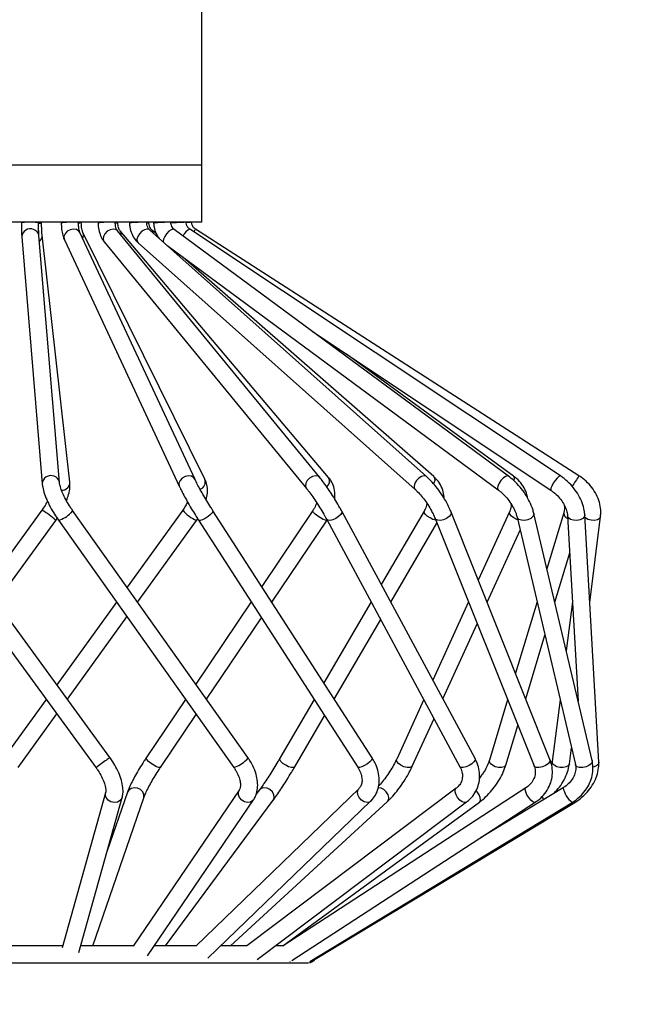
# Model space of a CAD drawing. Header units: millimetres. Extents: x 81 to 118, y 86 to 195.
# Tile 7 of 13: x 98.4 to 103.78, y 107.47 to 116.06. Entities that reach past the tile are written whole.
import ezdxf

# ---------------------------------------------------------------- set-up
doc = ezdxf.new("R2010")
doc.units = ezdxf.units.MM
doc.styles.add('SLDTEXTSTYLE0', font='TXT', dxfattribs={"width": 0.75})
doc.dimstyles.new('SLDDIMSTYLE0', dxfattribs={"dimtxt": 3.5, "dimasz": 3.302, "dimexe": 0, "dimexo": 0.0625, "dimgap": 0.875, "dimtad": 1, "dimlfac": 20, "dimrnd": 1e-09, "dimzin": 12, "dimdsep": 46, "dimtxsty": 'SLDTEXTSTYLE0', "dimsah": 1, "dimcen": 0.09, "dimadec": 0, "dimazin": 3, "dimtfac": 1, "dimtofl": 0, "dimtmove": 0, "dimatfit": 3, "dimfxl": 0, "dimfrac": 2, "dimtolj": 1, "dimtzin": 12, "dimarcsym": 0})

# ---------------------------------------------------------------- blocks, each defined once
blk = doc.blocks.new('_D')
at = {"color": 7, "linetype": 'Continuous', "lineweight": 18}
for p, q in [((100.4611, 161.847), (118.3843, 161.847)), ((117.3843, 161.847), (117.3843, 96.847)), ((100.4611, 96.847), (118.3843, 96.847))]:
    blk.add_line(p, q, dxfattribs=at)
for points in [[(117.3843, 161.847), (116.8763, 158.545), (117.8923, 158.545)], [(117.3843, 96.847), (117.8923, 100.149), (116.8763, 100.149)]]:
    blk.add_solid(points, dxfattribs=at)
at = {"color": 7, "linetype": 'Continuous', "lineweight": 18, "insert": (112.8725, 120.9844), "char_height": 3.5, "attachment_point": 1, "rotation": 90, "style": 'SLDTEXTSTYLE0'}
blk.add_mtext('1300', dxfattribs=at)
blk = doc.blocks.new('_D_1')
at = {"color": 7, "linetype": 'Continuous', "lineweight": 18}
for p, q in [((98.0464, 132.8289), (111.4964, 132.8289)), ((110.4964, 132.8289), (110.4964, 98.8289)), ((98.5331, 98.8289), (111.4964, 98.8289))]:
    blk.add_line(p, q, dxfattribs=at)
for points in [[(110.4964, 132.8289), (109.9884, 129.5269), (111.0044, 129.5269)], [(110.4964, 98.8289), (111.0044, 102.1309), (109.9884, 102.1309)]]:
    blk.add_solid(points, dxfattribs=at)
at = {"color": 7, "linetype": 'Continuous', "lineweight": 18, "insert": (105.9846, 111.6415), "char_height": 3.5, "attachment_point": 1, "rotation": 90, "style": 'SLDTEXTSTYLE0'}
blk.add_mtext('680', dxfattribs=at)

msp = doc.modelspace()

# ---------------------------------------------------------------- linework, layer by layer
at = {"color": 7, "linetype": 'Continuous', "lineweight": 25}
for p, q in [((99.98845, 114.79166), (99.98845, 118.79166)), ((99.98845, 114.29166), (99.98845, 114.79166)), ((99.74345, 114.29166), (96.83845, 114.29166)), ((98.41359, 114.29166), (98.4136, 114.2874)), ((98.5636, 114.28783), (98.56359, 114.29166)), ((98.59036, 114.28791), (98.59034, 114.29166)), ((98.76132, 114.29166), (98.76141, 114.2864)), ((98.91139, 114.28883), (98.91134, 114.29166)), ((98.93688, 114.28891), (98.93683, 114.29166)), ((99.08247, 114.29166), (99.08264, 114.28548)), ((99.23258, 114.28975), (99.23253, 114.29166)), ((101.01765, 112.06321), (99.25181, 114.21713)), ((99.25522, 114.28982), (99.25516, 114.29166)), ((101.09439, 112.06406), (99.27484, 114.21798)), ((99.27484, 114.21798), (99.27586, 114.21672)), ((99.35686, 114.29166), (99.35713, 114.28469)), ((99.50702, 114.29054), (99.50697, 114.29166)), ((99.52537, 114.29059), (99.52532, 114.29166)), ((101.94863, 112.07166), (99.53152, 114.22558)), ((99.59179, 114.18967), (99.55027, 114.22602)), ((99.56726, 114.29166), (99.56761, 114.28409)), ((99.71745, 114.29114), (99.71742, 114.29166)), ((99.98845, 114.29166), (99.74345, 114.29166)), ((102.66337, 112.07599), (99.74687, 114.22992)), ((99.85066, 114.29153), (99.85065, 114.29166)), ((99.88361, 114.232), (99.87706, 114.23722)), ((103.11625, 112.07807), (99.88361, 114.232)), ((103.27823, 112.07872), (99.93257, 114.23265)), ((98.41751, 114.16339), (98.59585, 112.00947)), ((98.74534, 112.02185), (98.567, 114.17577)), ((98.83667, 112.02403), (98.59485, 114.17795)), ((98.78899, 114.13791), (99.7926, 111.98399)), ((99.92857, 112.04734), (98.92495, 114.20126)), ((100.01506, 112.04888), (98.95095, 114.2028)), ((99.13581, 114.12203), (100.90165, 111.96811)), ((99.43173, 114.11359), (101.84884, 111.95967)), ((99.68286, 114.09071), (102.57426, 111.95533)), ((102.01092, 112.0721), (99.82345, 113.98688)), ((100.95218, 113.33976), (103.03308, 111.95325)), ((102.70726, 112.07621), (101.24895, 113.14202)), ((101.94863, 112.07166), (101.94468, 112.07455)), ((102.66502, 112.07455), (102.66337, 112.07599)), ((99.18636, 109.62007), (97.61351, 111.77803)), ((98.59183, 111.77785), (98.10421, 111.10478)), ((100.38994, 109.61926), (98.86074, 111.77722)), ((99.82105, 111.77775), (99.33629, 111.10613)), ((101.47446, 109.6165), (100.08498, 111.77446)), ((100.95669, 111.77576), (100.51054, 111.11353)), ((102.3717, 109.61147), (101.20927, 111.76942)), ((101.92744, 111.77164), (101.55343, 111.13051)), ((103.02503, 109.60373), (102.16268, 111.76168)), ((102.67244, 111.76499), (102.39997, 111.16788)), ((102.73862, 111.71666), (103.24671, 109.55871)), ((103.39272, 109.59309), (102.88463, 111.75104)), ((103.14541, 111.75544), (102.99859, 111.26703)), ((103.17898, 111.72962), (103.2703, 110.11301)), ((103.45064, 109.58013), (103.32874, 111.73808)), ((103.37187, 110.9746), (103.46637, 111.72448)), ((97.49229, 111.68968), (99.06515, 109.53172)), ((98.19711, 110.97733), (98.7133, 111.68985)), ((98.7133, 111.68985), (98.72615, 111.7085)), ((98.73835, 111.69049), (100.26756, 109.53253)), ((99.42794, 110.9768), (99.94268, 111.68996)), ((99.94268, 111.68996), (99.95207, 111.70397)), ((99.95886, 111.69325), (101.34834, 109.5353)), ((100.59892, 110.97626), (101.08083, 111.69156)), ((101.07721, 111.69829), (102.23964, 109.54033)), ((101.6368, 110.97574), (102.03941, 111.66591)), ((102.02339, 111.70602), (102.88574, 109.54807)), ((102.47695, 110.97525), (102.76471, 111.60586)), ((103.06738, 110.97484), (103.19722, 111.40674)), ((99.24353, 110.9776), (98.72278, 110.25611)), ((100.41932, 110.97813), (99.93569, 110.26029)), ((101.46485, 110.97866), (101.05251, 110.27181)), ((102.31386, 110.97916), (102.00251, 110.29685)), ((102.91217, 110.97956), (102.72459, 110.35556)), ((103.22134, 110.9798), (103.16726, 110.55066)), ((98.81573, 110.12859), (99.33517, 110.84827)), ((100.0284, 110.12945), (100.5077, 110.84087)), ((101.14362, 110.13031), (101.54822, 110.82389)), ((102.09177, 110.13114), (102.39083, 110.78653)), ((102.81398, 110.13187), (102.98097, 110.68737)), ((98.63043, 110.12816), (98.2635, 109.61979)), ((99.84609, 110.1273), (99.50283, 109.6178)), ((100.96771, 110.12644), (100.6686, 109.61369)), ((101.92437, 110.12561), (101.68774, 109.60703)), ((102.65524, 110.12487), (102.4967, 109.59749)), ((103.11353, 110.12434), (103.0456, 109.58527)), ((103.26574, 110.13241), (103.26813, 110.15142)), ((98.38513, 109.53201), (98.72337, 110.00063)), ((99.62723, 109.53399), (99.9388, 109.99646)), ((100.79817, 109.53811), (101.05882, 109.98494)), ((101.8242, 109.54476), (102.01363, 109.9599)), ((102.64035, 109.55431), (102.74463, 109.90118)), ((103.19442, 109.56652), (103.21201, 109.70609)), ((103.02503, 109.60373), (103.02627, 109.59862)), ((99.14898, 109.31248), (98.77066, 107.95909)), ((99.33933, 109.31675), (99.16317, 108.80606)), ((100.31455, 109.33444), (99.39017, 107.97377)), ((101.35654, 109.34627), (99.93787, 107.97756)), ((100.31379, 109.33328), (100.31455, 109.33444)), ((102.20734, 109.35221), (100.38116, 107.97762)), ((100.4904, 109.33689), (100.46048, 109.29643)), ((102.81416, 109.35516), (100.69679, 107.97762)), ((101.35577, 109.34549), (101.35654, 109.34627)), ((103.1397, 109.35642), (102.4248, 108.92289)), ((98.91508, 107.91854), (99.29344, 109.2721)), ((99.03608, 107.97762), (99.48113, 109.26783)), ((99.51405, 107.8892), (100.43863, 109.25015)), ((99.67163, 107.97762), (100.611, 109.24769)), ((100.04174, 107.86935), (101.46069, 109.23832)), ((100.23758, 107.97762), (101.60764, 109.23708)), ((100.46974, 107.85654), (102.29755, 109.23237)), ((100.69459, 107.97762), (102.40982, 109.23175)), ((100.77232, 107.8478), (102.89596, 109.22943)), ((100.93062, 107.84136), (103.21748, 109.22816)), ((100.97594, 107.86114), (103.24145, 109.22808)), ((101.46561, 109.24428), (101.46069, 109.23832)), ((98.77584, 107.97762), (98.27203, 107.97762)), ((99.39278, 107.97762), (98.93159, 107.97762)), ((99.93793, 107.97762), (99.57412, 107.97762)), ((100.38116, 107.97762), (100.15397, 107.97762)), ((100.70395, 107.97762), (100.63058, 107.97762)), ((95.91345, 107.82762), (100.91345, 107.82762)), ((100.75994, 107.83975), (100.75463, 107.8383)), ((100.92587, 107.83849), (100.92516, 107.8383))]:
    msp.add_line(p, q, dxfattribs=at)
at = {"color": 1, "linetype": 'Continuous', "lineweight": 25}
msp.add_line((99.98845, 114.79166), (96.83845, 114.79166), dxfattribs=at)
at = {"color": 1, "linetype": 'Continuous', "lineweight": 25, "flags": 128}
for points in [[(98.89395, 114.22847), (98.86724, 114.23262), (98.83896, 114.22718), (98.81343, 114.21297), (98.79452, 114.19215), (98.78512, 114.1679), (98.78666, 114.14391), (98.78899, 114.13791)], [(98.92495, 114.20126), (98.91503, 114.21535), (98.89395, 114.22847)], [(99.25181, 114.21713), (99.23662, 114.22847), (99.21353, 114.23262), (99.18744, 114.22718), (99.16232, 114.21297), (99.142, 114.19215), (99.12956, 114.1679), (99.1269, 114.14391), (99.13444, 114.12382), (99.13581, 114.12203)], [(99.23258, 114.28976), (99.23013, 114.29055), (99.21732, 114.29139)], [(99.53152, 114.22558), (99.52757, 114.22847), (99.50956, 114.23262), (99.48729, 114.22718), (99.46417, 114.21297), (99.4437, 114.19215), (99.429, 114.1679), (99.42232, 114.14391), (99.42466, 114.12382), (99.43173, 114.11359)], [(99.55027, 114.22602), (99.55829, 114.21297), (99.55979, 114.20038)], [(99.74687, 114.22992), (99.73671, 114.23262), (99.71967, 114.22718), (99.69999, 114.21297), (99.68066, 114.19215), (99.66463, 114.1679), (99.65434, 114.14391), (99.65135, 114.12382), (99.65222, 114.11802)], [(99.89756, 112.07455), (99.87085, 112.0787), (99.84258, 112.07326), (99.81704, 112.05905), (99.79814, 112.03823), (99.78874, 112.01398), (99.79028, 111.98998), (99.79276, 111.98365)], [(99.92859, 112.04729), (99.91865, 112.06143), (99.89756, 112.07455)], [(101.01764, 112.06323), (101.00246, 112.07455), (100.97937, 112.0787), (100.95328, 112.07326), (100.92816, 112.05905), (100.90784, 112.03823), (100.8954, 112.01398), (100.89275, 111.98998), (100.90028, 111.9699), (100.9017, 111.96805)], [(101.94468, 112.07455), (101.92667, 112.0787), (101.9044, 112.07326), (101.88128, 112.05905), (101.86081, 112.03823), (101.84611, 112.01398), (101.83943, 111.98998), (101.84177, 111.9699), (101.84881, 111.95969)], [(102.01092, 112.0721), (102.01894, 112.05905), (102.01966, 112.03823), (102.01153, 112.01398), (102.00899, 112.00915)], [(102.66337, 112.07599), (102.65321, 112.0787), (102.63617, 112.07326), (102.61649, 112.05905), (102.59716, 112.03823), (102.58113, 112.01398), (102.57084, 111.98998), (102.56785, 111.9699), (102.57262, 111.95678), (102.57426, 111.95533)], [(102.70726, 112.07621), (102.71013, 112.07326), (102.71338, 112.05905), (102.70902, 112.03842)], [(103.11625, 112.07807), (103.11336, 112.0787), (103.10262, 112.07326), (103.08762, 112.05905), (103.07064, 112.03823), (103.05429, 112.01398), (103.04103, 111.98998), (103.03289, 111.9699), (103.03112, 111.95678), (103.03308, 111.95325)], [(98.86074, 111.77722), (98.86097, 111.77671), (98.85734, 111.76934), (98.84492, 111.75657)], [(100.07961, 111.75657), (100.06456, 111.74034), (100.04303, 111.72313), (100.01828, 111.70754), (99.99409, 111.69596), (99.97413, 111.69015), (99.96145, 111.691), (99.95886, 111.69325)], [(100.08498, 111.77446), (100.08587, 111.76934), (100.07961, 111.75657)], [(101.08082, 111.69159), (101.07851, 111.69015), (101.06628, 111.691), (101.04684, 111.69836), (101.02314, 111.71113), (100.9988, 111.72736), (100.97752, 111.74458), (100.96253, 111.76016), (100.95613, 111.77174), (100.95669, 111.77576)], [(101.20961, 111.75657), (101.1998, 111.74034), (101.18138, 111.72313), (101.15716, 111.70754), (101.13081, 111.69596), (101.10636, 111.69015), (101.08752, 111.691), (101.07721, 111.69829)], [(101.20927, 111.76942), (101.20931, 111.76934), (101.20961, 111.75657)], [(102.02947, 111.69079), (102.02835, 111.691), (102.0044, 111.69836), (101.97859, 111.71113), (101.95486, 111.72736), (101.93681, 111.74458), (101.92721, 111.76016), (101.92736, 111.7715)], [(102.16268, 111.76169), (102.16391, 111.75657), (102.15996, 111.74034), (102.14581, 111.72313), (102.12363, 111.70754), (102.09679, 111.69596), (102.06938, 111.69015), (102.04557, 111.691), (102.02898, 111.69836), (102.02335, 111.70611)], [(102.74352, 111.69584), (102.73632, 111.69836), (102.71002, 111.71113), (102.6884, 111.72736), (102.67473, 111.74458), (102.6711, 111.76016), (102.67244, 111.76497)], [(102.88463, 111.75104), (102.88471, 111.74034), (102.87572, 111.72313), (102.85698, 111.70754), (102.83133, 111.69596), (102.80268, 111.69015), (102.7754, 111.691), (102.75362, 111.69836), (102.74068, 111.71113), (102.73865, 111.71652)], [(103.32874, 111.7381), (103.32526, 111.72313), (103.31113, 111.70754), (103.28828, 111.69596), (103.2602, 111.69015), (103.23115, 111.691), (103.20555, 111.69836), (103.18731, 111.71113), (103.17921, 111.72736), (103.17897, 111.72972)], [(103.46637, 111.72446), (103.46616, 111.72313), (103.45754, 111.70754), (103.43893, 111.69596), (103.41317, 111.69015), (103.38418, 111.691), (103.35638, 111.69836), (103.33399, 111.71113), (103.33007, 111.71457)], [(99.62723, 109.53399), (99.62464, 109.5322), (99.61242, 109.53304), (99.59297, 109.54041), (99.56928, 109.55318), (99.54493, 109.56941), (99.52365, 109.58662), (99.50867, 109.60221), (99.50226, 109.61379), (99.50283, 109.6178)], [(100.38994, 109.61926), (100.39017, 109.61875), (100.38655, 109.61139), (100.37412, 109.59862)], [(100.79817, 109.53811), (100.79811, 109.53801), (100.78797, 109.5322), (100.76951, 109.53304), (100.74556, 109.54041), (100.71975, 109.55318), (100.69602, 109.56941), (100.67798, 109.58662), (100.66837, 109.60221), (100.6686, 109.61369)], [(101.46908, 109.59862), (101.45404, 109.58239), (101.4325, 109.56517), (101.40776, 109.54959), (101.38356, 109.53801), (101.36361, 109.5322), (101.35093, 109.53304), (101.34834, 109.5353)], [(101.47446, 109.6165), (101.47534, 109.61139), (101.46908, 109.59862)], [(101.8242, 109.54476), (101.81858, 109.53801), (101.80209, 109.5322), (101.77857, 109.53304), (101.75161, 109.54041), (101.72532, 109.55318), (101.70369, 109.56941), (101.69002, 109.58662), (101.68639, 109.60221), (101.68774, 109.60703)], [(102.37204, 109.59862), (102.36223, 109.58239), (102.34382, 109.56517), (102.31959, 109.54959), (102.29325, 109.53801), (102.26879, 109.5322), (102.24996, 109.53304), (102.23964, 109.54033)], [(102.3717, 109.61147), (102.37175, 109.61139), (102.37204, 109.59862)], [(102.64035, 109.55431), (102.6383, 109.54959), (102.6251, 109.53801), (102.60329, 109.5322), (102.57618, 109.53304), (102.54791, 109.54041), (102.52278, 109.55318), (102.50462, 109.56941), (102.49618, 109.58662), (102.4967, 109.59749)], [(103.02627, 109.59862), (103.02231, 109.58239), (103.00817, 109.56517), (102.98599, 109.54959), (102.95915, 109.53801), (102.93174, 109.5322), (102.90793, 109.53304), (102.89134, 109.54041), (102.88574, 109.54807)], [(103.19442, 109.56652), (103.19422, 109.56517), (103.18559, 109.54959), (103.16699, 109.53801), (103.14123, 109.5322), (103.11224, 109.53304), (103.08443, 109.54041), (103.06204, 109.55318), (103.04848, 109.56941), (103.0456, 109.58527)], [(103.39272, 109.59309), (103.3928, 109.58239), (103.38382, 109.56517), (103.36507, 109.54959), (103.33943, 109.53801), (103.31078, 109.5322), (103.28349, 109.53304), (103.26172, 109.54041), (103.24877, 109.55318), (103.24671, 109.55871)], [(103.45064, 109.58013), (103.44716, 109.56517), (103.43303, 109.54959), (103.41019, 109.53801), (103.39852, 109.53473)], [(99.27524, 109.24428), (99.25165, 109.23156), (99.22343, 109.22809), (99.19487, 109.23439), (99.17032, 109.2495), (99.15352, 109.27114), (99.14703, 109.29599), (99.1487, 109.31142)], [(99.48113, 109.26783), (99.48215, 109.27114), (99.48303, 109.29599), (99.47282, 109.32028), (99.45308, 109.34031), (99.42683, 109.35302), (99.39804, 109.3565), (99.37111, 109.3502), (99.35014, 109.33508), (99.33933, 109.31675)], [(100.43863, 109.25015), (100.4339, 109.24428), (100.41397, 109.23156), (100.38836, 109.22809), (100.36095, 109.23439), (100.33593, 109.2495), (100.31709, 109.27114), (100.30731, 109.29599), (100.30808, 109.32028), (100.31379, 109.33328)], [(100.611, 109.24769), (100.61227, 109.2495), (100.61981, 109.27114), (100.61682, 109.29599), (100.60377, 109.32028), (100.58263, 109.34031), (100.55664, 109.35302), (100.52975, 109.3565), (100.50604, 109.3502), (100.4904, 109.33689)], [(101.46069, 109.23832), (101.4506, 109.23156), (101.4292, 109.22809), (101.40467, 109.23439), (101.38074, 109.2495), (101.36105, 109.27114), (101.3486, 109.29599), (101.3453, 109.32028), (101.35163, 109.34031), (101.35577, 109.34549)], [(101.60764, 109.23708), (101.61606, 109.2495), (101.61883, 109.27114), (101.61217, 109.29599), (101.59709, 109.32028), (101.57588, 109.34031), (101.55179, 109.35302), (101.52848, 109.3565), (101.52582, 109.35624)], [(102.29754, 109.23236), (102.29639, 109.23156), (102.28055, 109.22809), (102.26043, 109.23439), (102.2391, 109.2495), (102.2198, 109.27114), (102.20547, 109.29599), (102.19829, 109.32028), (102.19935, 109.34031), (102.20694, 109.3519)], [(102.40982, 109.23175), (102.41271, 109.23439), (102.41862, 109.2495), (102.41645, 109.27114), (102.40652, 109.29599), (102.39037, 109.32028), (102.37949, 109.33222)], [(102.89596, 109.22943), (102.88892, 109.22809), (102.87448, 109.23439), (102.85709, 109.2495), (102.83938, 109.27114), (102.82406, 109.29599), (102.81347, 109.32028), (102.8092, 109.34031), (102.81191, 109.35302), (102.81416, 109.35516)], [(99.29346, 109.27214), (99.2906, 109.26431), (99.27524, 109.24428)], [(102.96879, 109.25278), (102.96254, 109.27114), (102.95752, 109.28207)], [(103.24145, 109.22808), (103.24147, 109.22809), (103.2407, 109.23439), (103.23819, 109.24076)]]:
    msp.add_lwpolyline(points, dxfattribs=at)
at = {"color": 1, "linetype": 'Continuous', "lineweight": 25}
for centre, radius, start, end in [((98.48259, 113.86131), 0.43164, 85.143493, 99.197228), ((98.49132, 114.16089), 0.07384, 66.22617, 178.056322), ((98.52826, 114.12595), 0.1657, 77.68483, 93.157027), ((98.50487, 114.16799), 0.06262, 7.142001, 74.99421), ((98.57099, 114.3386), 0.05426, 262.922266, 290.907157), ((98.84641, 113.69956), 0.59297, 86.463824, 98.241545), ((98.89144, 114.22522), 0.06671, 72.605829, 97.28324), ((98.91028, 114.39444), 0.10884, 270.89218, 284.145933), ((99.17628, 113.68942), 0.60337, 86.099888, 98.927831), ((99.23379, 114.36424), 0.07745, 269.868771, 286.058836), ((99.23906, 114.19013), 0.04541, 345.808937, 35.842719), ((99.46393, 113.47555), 0.81616, 86.974157, 97.519088), ((99.5101, 114.33717), 0.04902, 268.062522, 288.150109), ((99.68951, 113.29148), 1.00006, 88.39918, 97.001001), ((99.9112, 111.59837), 2.69384, 91.287787, 94.134454), ((99.9267, 114.13012), 0.11061, 112.927443, 157.446351), ((101.13515, 90.64277), 23.68121, 92.994099, 93.10803), ((100.4209, 113.88986), 0.59663, 144.933152, 147.592007), ((98.53573, 114.17263), 0.05935, 306.699834, 5.145759), ((98.90058, 114.17989), 0.05537, 329.178088, 23.281026), ((98.66965, 112.00696), 0.07385, 66.231072, 178.033947), ((98.68317, 112.01401), 0.06268, 7.632587, 74.974296), ((101.03813, 112.03237), 0.06457, 308.741851, 29.392928), ((106.60385, 109.84939), 4.00371, 146.164057, 147.738731), ((98.76599, 112.02338), 0.07068, 268.315367, 0.528216), ((99.94909, 112.02677), 0.06958, 290.081276, 18.529441), ((98.41756, 111.40948), 0.40752, 43.472529, 64.682938), ((98.67022, 111.91933), 0.23877, 286.579885, 317.026866), ((100.061, 111.98204), 0.31514, 220.411159, 247.94691), ((103.19823, 111.75567), 0.05299, 180.849229, 250.249073), ((100.91679, 107.11279), 3.04628, 125.311708, 127.433424), ((99.56549, 109.0508), 0.68396, 123.662671, 126.779767), ((100.1994, 109.76141), 0.2388, 286.582102, 317.024649), ((103.35617, 109.39998), 0.22081, 191.377551, 231.089311)]:
    msp.add_arc(centre, radius, start, end, dxfattribs=at)
at = {"color": 7, "linetype": 'Continuous', "lineweight": 25}
msp.add_arc((100.91345, 107.90262), 0.075, 270, 336.446829, dxfattribs=at)
for points, knots in [([(98.4136, 114.2874), (98.41365, 114.2788), (98.41379, 114.2536), (98.41469, 114.21377), (98.41609, 114.18204), (98.4172, 114.16746), (98.41751, 114.16339)], [0, 0, 0, 0, 0.17731231, 0.51932473, 0.86575863, 1, 1, 1, 1]), ([(98.567, 114.17577), (98.56669, 114.18004), (98.5658, 114.19195), (98.56454, 114.22168), (98.56377, 114.25695), (98.56365, 114.28), (98.5636, 114.28783)], [0, 0, 0, 0, 0.176632, 0.4922857, 0.8275959, 1, 1, 1, 1]), ([(98.59485, 114.17795), (98.59444, 114.182), (98.59332, 114.19311), (98.59165, 114.22177), (98.5906, 114.25643), (98.59042, 114.27962), (98.59036, 114.28791)], [0, 0, 0, 0, 0.1760679, 0.4832284, 0.8153051, 1, 1, 1, 1]), ([(98.76141, 114.2864), (98.76171, 114.27674), (98.76259, 114.24843), (98.7684, 114.20262), (98.77788, 114.16387), (98.78647, 114.14379), (98.78899, 114.13791)], [0, 0, 0, 0, 0.1726985, 0.5064877, 0.8555654, 1, 1, 1, 1]), ([(98.92495, 114.20126), (98.9241, 114.20326), (98.92223, 114.20766), (98.91773, 114.2241), (98.91309, 114.251), (98.912, 114.27511), (98.91139, 114.28883)], [0, 0, 0, 0, 0.1746294, 0.3842491, 0.6494535, 1, 1, 1, 1]), ([(98.95095, 114.2028), (98.95009, 114.20471), (98.9482, 114.20889), (98.94356, 114.22483), (98.93869, 114.25127), (98.93754, 114.27516), (98.93688, 114.28891)], [0, 0, 0, 0, 0.1748539, 0.3832124, 0.6451703, 1, 1, 1, 1]), ([(99.08264, 114.28548), (99.08323, 114.27486), (99.08492, 114.2443), (99.09568, 114.19513), (99.11401, 114.15138), (99.13031, 114.12944), (99.13581, 114.12203)], [0, 0, 0, 0, 0.1717925, 0.4941433, 0.8291107, 1, 1, 1, 1]), ([(99.25181, 114.21713), (99.2507, 114.21861), (99.24814, 114.22201), (99.24165, 114.23552), (99.23548, 114.25746), (99.23301, 114.27729), (99.23262, 114.28858), (99.23258, 114.28975)], [0, 0, 0, 0, 0.1776407, 0.4090729, 0.667441, 0.9654187, 1, 1, 1, 1]), ([(99.27484, 114.21798), (99.27369, 114.21947), (99.27101, 114.22291), (99.26439, 114.23643), (99.25762, 114.25915), (99.25608, 114.27886), (99.25522, 114.28982)], [0, 0, 0, 0, 0.1778948, 0.4137421, 0.6742168, 1, 1, 1, 1]), ([(99.35713, 114.28469), (99.35799, 114.27326), (99.36038, 114.24155), (99.37503, 114.19145), (99.40039, 114.14503), (99.42283, 114.12252), (99.43173, 114.11359)], [0, 0, 0, 0, 0.1734673, 0.4808867, 0.7941382, 1, 1, 1, 1]), ([(99.53152, 114.22558), (99.52972, 114.22734), (99.52485, 114.23211), (99.51571, 114.24722), (99.50881, 114.26888), (99.50755, 114.28415), (99.50702, 114.29054)], [0, 0, 0, 0, 0.1789649, 0.4850632, 0.7843761, 1, 1, 1, 1]), ([(99.55027, 114.22602), (99.54841, 114.22781), (99.5433, 114.23273), (99.53393, 114.24804), (99.52709, 114.26966), (99.52586, 114.28458), (99.52537, 114.29059)], [0, 0, 0, 0, 0.1789934, 0.4917296, 0.7950156, 1, 1, 1, 1]), ([(99.56761, 114.28409), (99.56874, 114.27207), (99.57174, 114.23999), (99.58724, 114.19155), (99.60915, 114.1614), (99.61943, 114.14724)], [0, 0, 0, 0, 0.2412616, 0.6438068, 1, 1, 1, 1]), ([(99.74687, 114.22992), (99.74427, 114.23204), (99.73684, 114.23813), (99.72604, 114.25369), (99.71903, 114.27365), (99.71786, 114.28654), (99.71745, 114.29114)], [0, 0, 0, 0, 0.17878041, 0.51094499, 0.825201, 1, 1, 1, 1]), ([(99.87706, 114.23722), (99.87611, 114.23796), (99.86814, 114.24414), (99.85725, 114.26041), (99.8515, 114.27967), (99.85077, 114.2899), (99.85066, 114.29153)], [0, 0, 0, 0, 0.0612597, 0.5176545, 0.9234098, 1, 1, 1, 1]), ([(99.93257, 114.23265), (99.92915, 114.2351), (99.91821, 114.24296), (99.90459, 114.26154), (99.89904, 114.2805), (99.89835, 114.29055), (99.89828, 114.29166)], [0, 0, 0, 0, 0.1786914, 0.5716193, 0.952505, 1, 1, 1, 1]), ([(101.20927, 111.76942), (101.2037, 111.77962), (101.18747, 111.80936), (101.15733, 111.86091), (101.1194, 111.92168), (101.08095, 111.97911), (101.04646, 112.02711), (101.02638, 112.05227), (101.01765, 112.06321)], [0, 0, 0, 0, 0.0985828, 0.2874218, 0.4758682, 0.6644816, 0.8540856, 1, 1, 1, 1]), ([(101.14849, 111.87441), (101.14954, 111.89468), (101.15177, 111.93776), (101.13619, 111.9971), (101.1143, 112.0392), (101.09842, 112.05903), (101.09439, 112.06406)], [0, 0, 0, 0, 0.2890765, 0.6146059, 0.902187, 1, 1, 1, 1]), ([(102.16268, 111.76168), (102.15809, 111.77266), (102.14471, 111.80467), (102.11641, 111.85925), (102.07688, 111.92306), (102.03277, 111.983), (101.98936, 112.03343), (101.96107, 112.05998), (101.94863, 112.07166)], [0, 0, 0, 0, 0.099147, 0.289007, 0.476744, 0.663976, 0.8521621, 1, 1, 1, 1]), ([(102.10334, 111.87856), (102.10134, 111.89903), (102.09717, 111.94182), (102.07147, 112.00135), (102.0404, 112.04472), (102.01762, 112.06587), (102.01092, 112.0721)], [0, 0, 0, 0, 0.2766798, 0.5782689, 0.8759725, 1, 1, 1, 1]), ([(102.88463, 111.75104), (102.88149, 111.76294), (102.87249, 111.79702), (102.84859, 111.85419), (102.81089, 111.92021), (102.76472, 111.98193), (102.71488, 112.03513), (102.67964, 112.06308), (102.66337, 112.07599)], [0, 0, 0, 0, 0.1002435, 0.2872306, 0.4725298, 0.6568959, 0.8415505, 1, 1, 1, 1]), ([(102.83251, 111.87928), (102.82728, 111.9011), (102.81676, 111.94497), (102.78203, 112.00451), (102.74377, 112.04784), (102.71622, 112.06925), (102.70726, 112.07621)], [0, 0, 0, 0, 0.2846448, 0.5723653, 0.8608409, 1, 1, 1, 1]), ([(103.32874, 111.73808), (103.32755, 111.75084), (103.32428, 111.78593), (103.30758, 111.84437), (103.27598, 111.91117), (103.23242, 111.97412), (103.17909, 112.03193), (103.13736, 112.06257), (103.11625, 112.07807)], [0, 0, 0, 0, 0.1011955, 0.2782452, 0.4568885, 0.6363635, 0.8160556, 1, 1, 1, 1]), ([(103.46637, 111.72448), (103.46748, 111.73774), (103.47042, 111.77297), (103.46258, 111.83185), (103.4399, 111.89863), (103.40327, 111.96241), (103.35499, 112.01946), (103.31097, 112.05694), (103.28438, 112.07463), (103.27823, 112.07872)], [0, 0, 0, 0, 0.1012592, 0.2688892, 0.4383338, 0.6102155, 0.7837579, 0.9499933, 1, 1, 1, 1]), ([(98.59585, 112.00947), (98.59695, 112.00007), (98.6003, 111.97165), (98.61457, 111.92136), (98.64045, 111.85706), (98.67349, 111.79212), (98.70699, 111.73595), (98.72965, 111.7031), (98.73835, 111.69049)], [0, 0, 0, 0, 0.1030058, 0.3112619, 0.5084104, 0.6977913, 0.8839982, 1, 1, 1, 1]), ([(98.86074, 111.77722), (98.85445, 111.7863), (98.83611, 111.81277), (98.8081, 111.85896), (98.78023, 111.91279), (98.75989, 111.96135), (98.74818, 112.0001), (98.74621, 112.01513), (98.74534, 112.02185)], [0, 0, 0, 0, 0.0999673, 0.2914752, 0.482591, 0.6707207, 0.8527967, 1, 1, 1, 1]), ([(98.80759, 111.8615), (98.81415, 111.87949), (98.82882, 111.91971), (98.83883, 111.97383), (98.83733, 112.00857), (98.83667, 112.02403)], [0, 0, 0, 0, 0.3098336, 0.6928735, 1, 1, 1, 1]), ([(99.7926, 111.98399), (99.79609, 111.97665), (99.80649, 111.95479), (99.82879, 111.912), (99.86044, 111.85498), (99.89558, 111.79491), (99.92908, 111.73995), (99.95012, 111.70696), (99.95886, 111.69325)], [0, 0, 0, 0, 0.0995715, 0.2966294, 0.4882592, 0.6775361, 0.8660566, 1, 1, 1, 1]), ([(100.08498, 111.77446), (100.07885, 111.78404), (100.06102, 111.81193), (100.03105, 111.86067), (99.99717, 111.91811), (99.96702, 111.97182), (99.94354, 112.01614), (99.93313, 112.03784), (99.92857, 112.04734)], [0, 0, 0, 0, 0.09894796, 0.28796779, 0.47745753, 0.66645208, 0.85396845, 1, 1, 1, 1]), ([(100.02666, 111.86854), (100.03075, 111.88796), (100.03923, 111.92829), (100.03643, 111.98529), (100.02605, 112.02549), (100.01679, 112.04522), (100.01506, 112.04888)], [0, 0, 0, 0, 0.3011593, 0.6252041, 0.9303783, 1, 1, 1, 1]), ([(100.90165, 111.96811), (100.90664, 111.96191), (100.92085, 111.94425), (100.94809, 111.90725), (100.98265, 111.8567), (101.01809, 111.80107), (101.05054, 111.7468), (101.06888, 111.71344), (101.07721, 111.69829)], [0, 0, 0, 0, 0.0978973, 0.2789318, 0.4644841, 0.6528758, 0.842273, 1, 1, 1, 1]), ([(101.84884, 111.95967), (101.85511, 111.95387), (101.8731, 111.93726), (101.90497, 111.90211), (101.9422, 111.8538), (101.97672, 111.80077), (102.00463, 111.74992), (102.01762, 111.71953), (102.02339, 111.70602)], [0, 0, 0, 0, 0.0977463, 0.28042, 0.4675393, 0.6574803, 0.8477993, 1, 1, 1, 1]), ([(102.57426, 111.95533), (102.58157, 111.94967), (102.60301, 111.93309), (102.6383, 111.89835), (102.67636, 111.85079), (102.70766, 111.79973), (102.72854, 111.7535), (102.73567, 111.72744), (102.73862, 111.71666)], [0, 0, 0, 0, 0.0984316, 0.2885302, 0.4809041, 0.6739927, 0.8651473, 1, 1, 1, 1]), ([(103.03308, 111.95325), (103.041, 111.94768), (103.06464, 111.93104), (103.10108, 111.89658), (103.13723, 111.84987), (103.16308, 111.80092), (103.17599, 111.75974), (103.17817, 111.7378), (103.17898, 111.72962)], [0, 0, 0, 0, 0.0993678, 0.2967544, 0.4945006, 0.6908523, 0.8848422, 1, 1, 1, 1]), ([(98.64119, 111.85823), (98.63691, 111.84982), (98.62412, 111.8247), (98.60595, 111.7975), (98.59314, 111.77968), (98.59183, 111.77785)], [0, 0, 0, 0, 0.3111963, 0.9292743, 1, 1, 1, 1]), ([(99.86281, 111.8514), (99.85772, 111.83987), (99.84678, 111.81512), (99.83001, 111.79076), (99.82105, 111.77775)], [0, 0, 0, 0, 0.465915, 1, 1, 1, 1]), ([(100.99046, 111.84382), (100.98443, 111.82806), (100.9757, 111.80524), (100.96119, 111.78272), (100.95669, 111.77576)], [0, 0, 0, 0, 0.6906109, 1, 1, 1, 1]), ([(101.95096, 111.83886), (101.95043, 111.83337), (101.94859, 111.81399), (101.93817, 111.79059), (101.9287, 111.77388), (101.92744, 111.77164)], [0, 0, 0, 0, 0.2551205, 0.9003661, 1, 1, 1, 1]), ([(102.68493, 111.83441), (102.68563, 111.82782), (102.68782, 111.80694), (102.68046, 111.78322), (102.67328, 111.7669), (102.67244, 111.76499)], [0, 0, 0, 0, 0.2891946, 0.9166355, 1, 1, 1, 1]), ([(103.14548, 111.83078), (103.14744, 111.82405), (103.15392, 111.80186), (103.15111, 111.77666), (103.14636, 111.75899), (103.14541, 111.75544)], [0, 0, 0, 0, 0.2578873, 0.8511321, 1, 1, 1, 1]), ([(99.29344, 109.2721), (99.29581, 109.28275), (99.30196, 109.31053), (99.30073, 109.35994), (99.28859, 109.42121), (99.26477, 109.48704), (99.23176, 109.55234), (99.20351, 109.59637), (99.18793, 109.61791), (99.18636, 109.62007)], [0, 0, 0, 0, 0.1037467, 0.2705698, 0.4499099, 0.6329901, 0.8130227, 0.9811702, 1, 1, 1, 1]), ([(99.50283, 109.6178), (99.49606, 109.60763), (99.47633, 109.57801), (99.44429, 109.52657), (99.4091, 109.46583), (99.37856, 109.40801), (99.35459, 109.35747), (99.34419, 109.32972), (99.33933, 109.31675)], [0, 0, 0, 0, 0.0960713, 0.2797379, 0.4637765, 0.6486139, 0.8357943, 1, 1, 1, 1]), ([(100.43863, 109.25015), (100.44488, 109.26056), (100.46054, 109.28663), (100.47408, 109.33531), (100.47728, 109.39499), (100.46744, 109.45943), (100.44459, 109.5263), (100.4166, 109.58016), (100.39609, 109.61024), (100.38994, 109.61926)], [0, 0, 0, 0, 0.1025094, 0.2567219, 0.4155066, 0.5819046, 0.7533637, 0.9260446, 1, 1, 1, 1]), ([(100.6686, 109.61369), (100.66296, 109.60408), (100.64656, 109.57614), (100.61696, 109.52741), (100.58091, 109.47005), (100.54591, 109.41637), (100.51468, 109.37035), (100.49815, 109.34757), (100.4904, 109.33689)], [0, 0, 0, 0, 0.09684166, 0.281745, 0.46723372, 0.65258875, 0.83706233, 1, 1, 1, 1]), ([(101.46069, 109.23832), (101.46955, 109.24773), (101.49242, 109.27202), (101.51861, 109.31973), (101.53508, 109.38006), (101.5372, 109.44468), (101.525, 109.51127), (101.50275, 109.56935), (101.48231, 109.60341), (101.47446, 109.6165)], [0, 0, 0, 0, 0.0993051, 0.256415, 0.4129646, 0.5710902, 0.7324938, 0.8971958, 1, 1, 1, 1]), ([(101.68774, 109.60703), (101.68355, 109.59815), (101.67141, 109.57241), (101.64619, 109.5268), (101.61169, 109.47255), (101.57454, 109.42218), (101.54636, 109.38786), (101.53256, 109.37412), (101.53032, 109.3719)], [0, 0, 0, 0, 0.1107715, 0.3207425, 0.533401, 0.747093, 0.959049, 1, 1, 1, 1]), ([(102.29755, 109.23237), (102.30809, 109.24099), (102.3363, 109.26406), (102.37246, 109.31053), (102.40057, 109.37144), (102.41327, 109.4372), (102.41038, 109.50465), (102.39524, 109.56351), (102.37832, 109.59799), (102.3717, 109.61147)], [0, 0, 0, 0, 0.0966685, 0.2587828, 0.4193324, 0.5785277, 0.7374073, 0.8973211, 1, 1, 1, 1]), ([(102.4967, 109.59749), (102.4941, 109.58948), (102.48654, 109.56626), (102.46676, 109.52392), (102.43989, 109.47825), (102.41891, 109.45195), (102.41053, 109.44143)], [0, 0, 0, 0, 0.1631904, 0.4730425, 0.7893027, 1, 1, 1, 1]), ([(102.89596, 109.22943), (102.90756, 109.23755), (102.93941, 109.25988), (102.98293, 109.3053), (103.02061, 109.36612), (103.0429, 109.43267), (103.0489, 109.50137), (103.04102, 109.5591), (103.02917, 109.59218), (103.02503, 109.60373)], [0, 0, 0, 0, 0.0952094, 0.2615271, 0.4271584, 0.5909727, 0.7529462, 0.9137315, 1, 1, 1, 1]), ([(103.0456, 109.58527), (103.04478, 109.57832), (103.04366, 109.56876), (103.03969, 109.55784), (103.03861, 109.55487)], [0, 0, 0, 0, 0.7277371, 1, 1, 1, 1]), ([(103.21748, 109.22816), (103.22956, 109.236), (103.26327, 109.25787), (103.31141, 109.30245), (103.35623, 109.36275), (103.38685, 109.42939), (103.40157, 109.49898), (103.40075, 109.55422), (103.39443, 109.58482), (103.39272, 109.59309)], [0, 0, 0, 0, 0.094848, 0.264441, 0.4344994, 0.6040942, 0.7723549, 0.9384649, 1, 1, 1, 1]), ([(103.24145, 109.22808), (103.25343, 109.23576), (103.28715, 109.25738), (103.33711, 109.30137), (103.38626, 109.36095), (103.42332, 109.42699), (103.44561, 109.49471), (103.45186, 109.54634), (103.45087, 109.57381), (103.45064, 109.58013)], [0, 0, 0, 0, 0.0953399, 0.2683593, 0.4421566, 0.6167146, 0.791802, 0.9520792, 1, 1, 1, 1]), ([(99.06515, 109.53172), (99.07128, 109.52301), (99.08925, 109.49751), (99.11447, 109.45346), (99.13637, 109.40314), (99.1487, 109.35964), (99.15174, 109.32619), (99.14988, 109.31694), (99.14898, 109.31248)], [0, 0, 0, 0, 0.0986916, 0.2888137, 0.4769964, 0.6603765, 0.8364971, 1, 1, 1, 1]), ([(99.48113, 109.26783), (99.48303, 109.27307), (99.48823, 109.28736), (99.50267, 109.3201), (99.52572, 109.36606), (99.5551, 109.41915), (99.58828, 109.47445), (99.61306, 109.51289), (99.62583, 109.53191), (99.62723, 109.53399)], [0, 0, 0, 0, 0.0951528, 0.2596097, 0.4346745, 0.6167036, 0.8017867, 0.9783275, 1, 1, 1, 1]), ([(100.26756, 109.53253), (100.27312, 109.5243), (100.28953, 109.5), (100.30991, 109.45846), (100.3238, 109.41207), (100.32686, 109.37319), (100.32199, 109.34734), (100.31682, 109.33837), (100.31455, 109.33444)], [0, 0, 0, 0, 0.098931, 0.2917794, 0.4819825, 0.6686508, 0.854659, 1, 1, 1, 1]), ([(100.611, 109.24769), (100.61599, 109.25452), (100.63072, 109.27468), (100.65876, 109.31529), (100.69507, 109.37024), (100.73253, 109.42918), (100.76769, 109.48638), (100.78861, 109.52188), (100.79817, 109.53811)], [0, 0, 0, 0, 0.09730157, 0.28735469, 0.47419115, 0.65952951, 0.84441109, 1, 1, 1, 1]), ([(101.34834, 109.5353), (101.35299, 109.52758), (101.36696, 109.50443), (101.3817, 109.46512), (101.38758, 109.42158), (101.38202, 109.3847), (101.37046, 109.36111), (101.3599, 109.34984), (101.35654, 109.34627)], [0, 0, 0, 0, 0.098599, 0.2959418, 0.4930171, 0.6925675, 0.9024596, 1, 1, 1, 1]), ([(101.60764, 109.23708), (101.61541, 109.24446), (101.63831, 109.26624), (101.67673, 109.30949), (101.72131, 109.36744), (101.76254, 109.42927), (101.79767, 109.48949), (101.81585, 109.52736), (101.8242, 109.54476)], [0, 0, 0, 0, 0.0980017, 0.2890896, 0.4754634, 0.6596155, 0.8435813, 1, 1, 1, 1]), ([(102.23964, 109.54033), (102.24317, 109.53319), (102.25412, 109.51099), (102.26286, 109.47318), (102.26072, 109.42989), (102.24563, 109.39144), (102.22509, 109.36626), (102.21039, 109.35463), (102.20734, 109.35221)], [0, 0, 0, 0, 0.0976801, 0.3035832, 0.513748, 0.7345436, 0.9449458, 1, 1, 1, 1]), ([(102.40982, 109.23175), (102.41967, 109.23929), (102.4481, 109.26105), (102.49328, 109.30466), (102.54236, 109.36326), (102.58465, 109.42681), (102.61877, 109.49155), (102.6333, 109.53379), (102.64035, 109.55431)], [0, 0, 0, 0, 0.0974309, 0.2813481, 0.4635189, 0.6451955, 0.8277036, 1, 1, 1, 1]), ([(102.88574, 109.54807), (102.88807, 109.54147), (102.8957, 109.51981), (102.89842, 109.48177), (102.88726, 109.43555), (102.86106, 109.39352), (102.83315, 109.36785), (102.81659, 109.35678), (102.81416, 109.35516)], [0, 0, 0, 0, 0.0965226, 0.3170586, 0.543216, 0.7680001, 0.965992, 1, 1, 1, 1]), ([(103.06297, 109.30989), (103.07831, 109.32686), (103.11103, 109.36305), (103.14998, 109.42602), (103.17919, 109.49276), (103.19089, 109.54007), (103.19409, 109.564), (103.19442, 109.56652)], [0, 0, 0, 0, 0.2231455, 0.4759391, 0.7306463, 0.971656, 1, 1, 1, 1]), ([(103.24671, 109.55871), (103.2479, 109.55244), (103.25191, 109.53134), (103.24874, 109.49268), (103.22981, 109.44419), (103.19734, 109.40053), (103.16471, 109.37225), (103.14447, 109.35944), (103.1397, 109.35642)], [0, 0, 0, 0, 0.0955233, 0.3212206, 0.5387937, 0.7480992, 0.9406381, 1, 1, 1, 1])]:
    msp.add_open_spline(points, degree=3, knots=knots, dxfattribs=at)

# ---------------------------------------------------------------- dimensions: what is measured, and where the dimension line sits
at = {"color": 7, "linetype": 'Continuous', "lineweight": 18}
for base, p1, p2, picture, middle in [((117.38428, 96.847), (99.46109, 161.847), (99.46109, 96.847), '_D', (117.38428, 126.15663)), ((110.49637, 98.82894), (97.04639, 132.82894), (97.5331, 98.82894), '_D_1', (110.49637, 115.52067))]:
    dim = msp.add_linear_dim(base=base, p1=p1, p2=p2, angle=90, dimstyle='SLDDIMSTYLE0', dxfattribs=at)
    dim.commit()
    dim.dimension.update_dxf_attribs({"geometry": picture, "text_midpoint": middle, "dimtype": 160})

doc.saveas('drawing.dxf')
